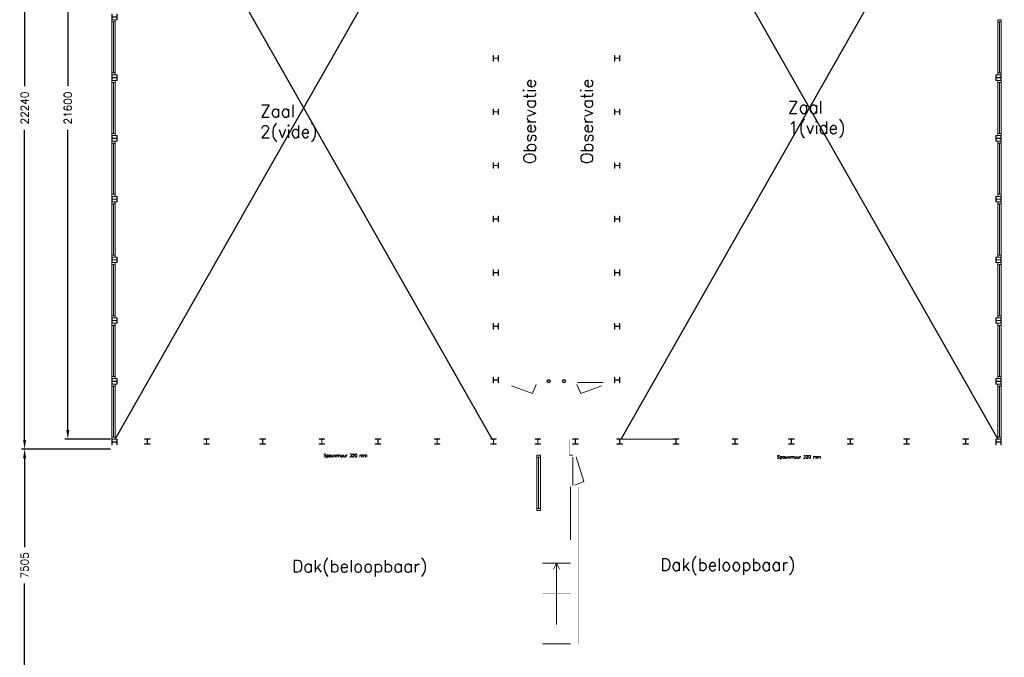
# Model space of a CAD drawing. Header units: millimetres. Extents: x 108018 to 208018, y -107735 to 42299730.
# Tile 15 of 17: x 131081 to 163174, y -32070 to -11281. Entities that reach past the tile are written whole.
import ezdxf

# ---------------------------------------------------------------- set-up
doc = ezdxf.new("R2010")
doc.units = ezdxf.units.MM
doc.header["$MEASUREMENT"] = 0
doc.layers.get('0').update_dxf_attribs({"linetype": 'CONTINUOUS'})
doc.layers.get('DEFPOINTS').update_dxf_attribs({"linetype": 'CONTINUOUS'})
doc.layers.add('Binnendeurkozin', color=4, linetype='CONTINUOUS', lineweight=18)
for name, color, linetype in [('Binnenkozijn', 4, 'CONTINUOUS'), ('Binnenmuur', 1, 'CONTINUOUS'), ('Buitenmuur', 1, 'CONTINUOUS'), ('Hekwerk', 3, 'CONTINUOUS'), ('Maatvoering', 7, 'CONTINUOUS'), ('Profiel', 5, 'CONTINUOUS'), ('TEKST', 7, 'CONTINUOUS'), ('Timmerwerk', 5, 'CONTINUOUS'), ('TRAPPEN', 2, 'CONTINUOUS')]:
    doc.layers.add(name, color=color, linetype=linetype)
doc.styles.get("Standard").update_dxf_attribs({"font": 'romans.shx'})
doc.dimstyles.new('DIM-ARR', dxfattribs={"dimtxt": 2.5, "dimasz": 3, "dimexe": 1, "dimexo": 0, "dimgap": 1.5, "dimtad": 1, "dimdsep": 46, "dimtxsty": 'Standard', "dimcen": -3, "dimdle": 1.25, "dimclrt": 7, "dimadec": 0, "dimazin": 0, "dimtfac": 0.8, "dimtmove": 2, "dimatfit": 3, "dimfxl": 1, "dimtvp": 1.8, "dimtolj": 1, "dimarcsym": 0})

# ---------------------------------------------------------------- blocks, each defined once
blk = doc.blocks.new('*D124')
at = {"layer": 'DEFPOINTS', "color": 0, "transparency": 16777216}
for p in [(131241, -25281), (134035, -25281), (134031, -32786)]:
    blk.add_point(p, dxfattribs=at)
at = {"layer": 'Maatvoering', "color": 0, "lineweight": -2, "transparency": 16777216}
for p, q in [((134035, -25281), (131141, -25281)), ((131241, -25581), (131241, -28482)), ((131241, -32486), (131241, -29663)), ((134031, -32786), (131141, -32786))]:
    blk.add_line(p, q, dxfattribs=at)
at = {"layer": 'Maatvoering', "color": 0, "transparency": 16777216}
for points in [[(131191, -25581), (131291, -25581), (131241, -25281)], [(131191, -32486), (131291, -32486), (131241, -32786)]]:
    blk.add_solid(points, dxfattribs=at)
at = {"layer": 'Maatvoering', "color": 7, "lineweight": 0, "transparency": 16777216, "insert": (131241, -29073), "char_height": 250, "attachment_point": 5, "rotation": 90}
blk.add_mtext('\\A1;7505', dxfattribs=at)
blk = doc.blocks.new('*D125')
at = {"layer": 'DEFPOINTS', "color": 0, "transparency": 16777216}
for p in [(131241, -3041), (133981, -3041), (134035, -25281)]:
    blk.add_point(p, dxfattribs=at)
at = {"layer": 'Maatvoering', "color": 0, "lineweight": -2, "transparency": 16777216}
for p, q in [((133981, -3041), (131141, -3041)), ((131241, -3341), (131241, -13451)), ((131241, -24981), (131241, -14870)), ((134035, -25281), (131141, -25281))]:
    blk.add_line(p, q, dxfattribs=at)
at = {"layer": 'Maatvoering', "color": 0, "transparency": 16777216}
for points in [[(131191, -3341), (131291, -3341), (131241, -3041)], [(131191, -24981), (131291, -24981), (131241, -25281)]]:
    blk.add_solid(points, dxfattribs=at)
at = {"layer": 'Maatvoering', "color": 7, "lineweight": 0, "transparency": 16777216, "insert": (131241, -14161), "char_height": 250, "attachment_point": 5, "rotation": 90}
blk.add_mtext('\\A1;22240', dxfattribs=at)
blk = doc.blocks.new('*D126')
at = {"layer": 'DEFPOINTS', "color": 0, "transparency": 16777216}
for p in [(132649, -3361), (133981, -3361), (134035, -24961)]:
    blk.add_point(p, dxfattribs=at)
at = {"layer": 'Maatvoering', "color": 0, "lineweight": -2, "transparency": 16777216}
for p, q in [((133981, -3361), (132549, -3361)), ((132649, -3661), (132649, -13451)), ((132649, -24661), (132649, -14870)), ((134035, -24961), (132549, -24961))]:
    blk.add_line(p, q, dxfattribs=at)
at = {"layer": 'Maatvoering', "color": 0, "transparency": 16777216}
for points in [[(132599, -3661), (132699, -3661), (132649, -3361)], [(132599, -24661), (132699, -24661), (132649, -24961)]]:
    blk.add_solid(points, dxfattribs=at)
at = {"layer": 'Maatvoering', "color": 7, "lineweight": 0, "transparency": 16777216, "insert": (132649, -14161), "char_height": 250, "attachment_point": 5, "rotation": 90}
blk.add_mtext('\\A1;21600', dxfattribs=at)

msp = doc.modelspace()

# ---------------------------------------------------------------- linework, layer by layer
for p, q in [((134195.294, -3360.664), (146472.294, -24951.165)), ((134195.295, -24960.666), (146472.294, -3370.164)), ((162959.544, -3360.664), (150687.294, -24951.165)), ((150687.294, -3370.164), (162959.543, -24960.665))]:
    msp.add_line(p, q)
for centre in [(148326.056, -23065.666), (148822.871, -23065.666)]:
    msp.add_circle(centre, 50)
at = {"layer": 'Binnendeurkozin', "lineweight": 0}
for p, q in [((147791.214, -23472.965), (147114.294, -23222.666)), ((147914.294, -23172.666), (147791.214, -23472.965)), ((149245.294, -23172.666), (149368.375, -23472.965)), ((150097.294, -23108.666), (149260.294, -23108.666)), ((149368.375, -23472.965), (150045.294, -23222.666)), ((149107.794, -25549.052), (149107.794, -26468.052)), ((149472.094, -26333.472), (149221.794, -25534.052)), ((149171.794, -26456.552), (149472.094, -26333.472))]:
    msp.add_line(p, q, dxfattribs=at)
at = {"layer": 'Binnendeurkozin', "lineweight": 0, "const_width": 0.8}
for points in [[(147062.294, -23108.666), (147062.294, -23222.666), (147114.294, -23222.666), (147114.294, -23172.666), (147129.294, -23172.666), (147129.294, -23108.666), (147062.294, -23108.666)], [(147114.294, -23222.666), (147114.294, -23172.666), (147914.294, -23172.666), (147914.294, -23222.666), (147114.294, -23222.666)], [(147129.294, -23108.666), (147899.294, -23108.666)], [(147966.294, -23108.666), (147966.294, -23222.666), (147914.294, -23222.666), (147914.294, -23172.666), (147899.294, -23172.666), (147899.294, -23108.666), (147966.294, -23108.666)], [(149193.294, -23108.666), (149193.294, -23222.666), (149245.294, -23222.666), (149245.294, -23172.666), (149260.294, -23172.666), (149260.294, -23108.666), (149193.294, -23108.666)], [(149245.294, -23222.666), (149245.294, -23172.666), (150045.294, -23172.666), (150045.294, -23222.666), (149245.294, -23222.666)], [(149252.954, -23108.666), (150030.294, -23108.666)], [(150097.294, -23108.666), (150097.294, -23222.666), (150045.294, -23222.666), (150045.294, -23172.666), (150030.294, -23172.666), (150030.294, -23108.666), (150097.294, -23108.666)], [(149107.794, -25482.052), (149221.794, -25482.052), (149221.794, -25534.052), (149171.794, -25534.052), (149171.794, -25549.052), (149107.794, -25549.052), (149107.794, -25482.052)], [(149221.794, -26464.052), (149171.794, -26464.052), (149171.794, -25534.052), (149221.794, -25534.052), (149221.794, -26464.052)], [(149107.794, -26516.052), (149221.794, -26516.052), (149221.794, -26464.052), (149171.794, -26464.052), (149171.794, -26449.052), (149107.794, -26449.052), (149107.794, -26516.052)]]:
    msp.add_lwpolyline(points, dxfattribs=at)
at = {"layer": 'Binnenkozijn', "lineweight": 0}
for p, q in [((134081.295, -11347.665), (134081.295, -13013.665)), ((134138.295, -13013.665), (134138.295, -11347.665)), ((163016.544, -13013.665), (163016.544, -11347.665)), ((163073.544, -11347.665), (163073.544, -13013.665)), ((134081.295, -13327.665), (134081.295, -14993.665)), ((134138.295, -14993.665), (134138.295, -13327.665)), ((163016.544, -14993.665), (163016.544, -13327.665)), ((163073.544, -13327.665), (163073.544, -14993.665)), ((134081.295, -15307.665), (134081.295, -16973.665)), ((134138.295, -16973.665), (134138.295, -15307.665)), ((163016.544, -16973.665), (163016.544, -15307.665)), ((163073.544, -15307.665), (163073.544, -16973.665)), ((134081.295, -17287.665), (134081.295, -18953.665)), ((134138.295, -18953.665), (134138.295, -17287.665)), ((163016.543, -18953.665), (163016.543, -17287.665)), ((163073.543, -17287.665), (163073.543, -18953.665)), ((134081.295, -19267.666), (134081.295, -20933.666)), ((134138.295, -20933.666), (134138.295, -19267.666)), ((163016.543, -20933.665), (163016.543, -19267.665)), ((163073.543, -19267.665), (163073.543, -20933.665)), ((134081.295, -21247.666), (134081.295, -22913.666)), ((134138.295, -22913.666), (134138.295, -21247.666)), ((163016.543, -22913.665), (163016.543, -21247.665)), ((163073.543, -21247.665), (163073.543, -22913.665)), ((134081.295, -23227.666), (134081.295, -24893.666)), ((134138.295, -24893.666), (134138.295, -23227.666)), ((163016.543, -24893.665), (163016.543, -23227.665)), ((163073.543, -23227.665), (163073.543, -24893.665)), ((147994.794, -27213.666), (147994.794, -25547.666)), ((148051.794, -25547.666), (148051.794, -27213.666))]:
    msp.add_line(p, q, dxfattribs=at)
for points in [[(134195.295, -11347.665), (134195.295, -11280.665), (134081.295, -11280.665), (134081.295, -11347.665), (134195.295, -11347.665)], [(134195.295, -13013.665), (134195.295, -11347.665)], [(162959.544, -11347.665), (162959.544, -11280.665), (163073.544, -11280.665), (163073.544, -11347.665), (162959.544, -11347.665)], [(162959.544, -13013.665), (162959.544, -11347.665)], [(134195.295, -13080.665), (134195.295, -13013.665), (134081.295, -13013.665), (134081.295, -13080.665), (134195.295, -13080.665)], [(162959.544, -13080.665), (162959.544, -13013.665), (163073.544, -13013.665), (163073.544, -13080.665), (162959.544, -13080.665)], [(134195.295, -13327.665), (134195.295, -13260.665), (134081.295, -13260.665), (134081.295, -13327.665), (134195.295, -13327.665)], [(134195.295, -14993.665), (134195.295, -13327.665)], [(162959.544, -13327.665), (162959.544, -13260.665), (163073.544, -13260.665), (163073.544, -13327.665), (162959.544, -13327.665)], [(162959.544, -14993.665), (162959.544, -13327.665)], [(134195.295, -15060.665), (134195.295, -14993.665), (134081.295, -14993.665), (134081.295, -15060.665), (134195.295, -15060.665)], [(162959.544, -15060.665), (162959.544, -14993.665), (163073.544, -14993.665), (163073.544, -15060.665), (162959.544, -15060.665)], [(134195.295, -15307.665), (134195.295, -15240.665), (134081.295, -15240.665), (134081.295, -15307.665), (134195.295, -15307.665)], [(134195.295, -16973.665), (134195.295, -15307.665)], [(162959.544, -15307.665), (162959.544, -15240.665), (163073.544, -15240.665), (163073.544, -15307.665), (162959.544, -15307.665)], [(162959.544, -16973.665), (162959.544, -15307.665)], [(134195.295, -17040.665), (134195.295, -16973.665), (134081.295, -16973.665), (134081.295, -17040.665), (134195.295, -17040.665)], [(162959.544, -17040.665), (162959.544, -16973.665), (163073.544, -16973.665), (163073.544, -17040.665), (162959.544, -17040.665)], [(134195.295, -17287.665), (134195.295, -17220.665), (134081.295, -17220.665), (134081.295, -17287.665), (134195.295, -17287.665)], [(134195.295, -18953.665), (134195.295, -17287.665)], [(162959.543, -17287.665), (162959.543, -17220.665), (163073.543, -17220.665), (163073.543, -17287.665), (162959.543, -17287.665)], [(162959.543, -18953.665), (162959.543, -17287.665)], [(134195.295, -19020.665), (134195.295, -18953.665), (134081.295, -18953.665), (134081.295, -19020.665), (134195.295, -19020.665)], [(134195.295, -19267.666), (134195.295, -19200.666), (134081.295, -19200.666), (134081.295, -19267.666), (134195.295, -19267.666)], [(162959.543, -19020.665), (162959.543, -18953.665), (163073.543, -18953.665), (163073.543, -19020.665), (162959.543, -19020.665)], [(162959.543, -19267.665), (162959.543, -19200.665), (163073.543, -19200.665), (163073.543, -19267.665), (162959.543, -19267.665)], [(134195.295, -20933.666), (134195.295, -19267.666)], [(162959.543, -20933.665), (162959.543, -19267.665)], [(134195.295, -21000.666), (134195.295, -20933.666), (134081.295, -20933.666), (134081.295, -21000.666), (134195.295, -21000.666)], [(134195.295, -21247.666), (134195.295, -21180.666), (134081.295, -21180.666), (134081.295, -21247.666), (134195.295, -21247.666)], [(162959.543, -21000.665), (162959.543, -20933.665), (163073.543, -20933.665), (163073.543, -21000.665), (162959.543, -21000.665)], [(162959.543, -21247.665), (162959.543, -21180.665), (163073.543, -21180.665), (163073.543, -21247.665), (162959.543, -21247.665)], [(134195.295, -22913.666), (134195.295, -21247.666)], [(162959.543, -22913.665), (162959.543, -21247.665)], [(134195.295, -22980.666), (134195.295, -22913.666), (134081.295, -22913.666), (134081.295, -22980.666), (134195.295, -22980.666)], [(162959.543, -22980.665), (162959.543, -22913.665), (163073.543, -22913.665), (163073.543, -22980.665), (162959.543, -22980.665)], [(134195.295, -23227.666), (134195.295, -23160.666), (134081.295, -23160.666), (134081.295, -23227.666), (134195.295, -23227.666)], [(134195.295, -24893.666), (134195.295, -23227.666)], [(162959.543, -23227.665), (162959.543, -23160.665), (163073.543, -23160.665), (163073.543, -23227.665), (162959.543, -23227.665)], [(162959.543, -24893.665), (162959.543, -23227.665)], [(134195.295, -24960.666), (134195.295, -24893.666), (134081.295, -24893.666), (134081.295, -24960.666), (134195.295, -24960.666)], [(162959.543, -24960.665), (162959.543, -24893.665), (163073.543, -24893.665), (163073.543, -24960.665), (162959.543, -24960.665)], [(147937.794, -25547.666), (147937.794, -25480.666), (148051.794, -25480.666), (148051.794, -25547.666), (147937.794, -25547.666)], [(147937.794, -27213.666), (147937.794, -25547.666)], [(147937.794, -27280.666), (147937.794, -27213.666), (148051.794, -27213.666), (148051.794, -27280.666), (147937.794, -27280.666)]]:
    msp.add_lwpolyline(points, dxfattribs=at)
at = {"layer": 'Binnenmuur', "lineweight": 0, "const_width": 0.8}
for points in [[(146472.294, -24960.666), (146472.294, -23115.666), (146572.294, -23115.666), (146572.294, -24960.666), (146472.294, -24960.666)], [(146632.294, -23115.666), (146632.294, -24960.666), (146732.294, -24960.666), (146732.294, -23115.666), (146632.294, -23115.666)], [(146732.294, -23215.666), (146732.294, -23115.666), (147062.294, -23115.666), (147062.294, -23215.666), (146732.294, -23215.666)], [(147966.294, -23215.666), (147966.294, -23115.666), (149193.294, -23115.666), (149193.294, -23215.666), (147966.294, -23215.666)], [(150097.294, -23215.666), (150097.294, -23115.666), (150427.294, -23115.666), (150427.294, -23215.666), (150097.294, -23215.666)]]:
    msp.add_lwpolyline(points, dxfattribs=at)
at = {"layer": 'Buitenmuur', "lineweight": 0}
for p, q in [((150556.967, -24951.165), (150557.294, -24951.165)), ((150727.294, -24960.666), (152537.294, -24960.666)), ((149034.794, -26516.052), (149034.794, -28236.052)), ((149034.794, -28999.918), (148124.794, -28999.918)), ((148124.794, -31632.052), (149034.794, -31632.052))]:
    msp.add_line(p, q, dxfattribs=at)
at = {"layer": 'Buitenmuur', "lineweight": 0, "const_width": 0.8}
for points in [[(148529.794, -8071.666), (148529.794, -23115.666), (148629.794, -23115.666), (148629.794, -8071.666), (148529.794, -8071.666)], [(150427.294, -24960.666), (150427.294, -23115.666), (150527.294, -23115.666), (150527.294, -24960.666), (150427.294, -24960.666)], [(150587.294, -23115.666), (150587.294, -24960.666), (150687.294, -24960.666), (150687.294, -23115.666), (150587.294, -23115.666)], [(147937.794, -25480.666), (147837.794, -25480.666), (147837.794, -25280.666), (133981.295, -25280.666), (133981.295, -24960.666), (134081.295, -24960.666), (134081.295, -25180.666), (147937.794, -25180.666), (147937.794, -25180.666), (147937.794, -25480.666)], [(148057.794, -25480.666), (148157.794, -25480.666), (148157.794, -24960.666), (148157.794, -24960.666), (148157.794, -24960.666), (134252.296, -24960.666), (134252.296, -25060.666), (148057.794, -25060.666), (148057.794, -25480.666)], [(149101.794, -25482.052), (149101.794, -25060.666), (149101.794, -25060.666), (162902.543, -25060.666), (162902.543, -24960.666), (149001.794, -24960.666), (149001.794, -24960.666), (149001.794, -25482.052), (149101.794, -25482.052)], [(149321.794, -25282.052), (149321.794, -25282.052), (149321.794, -25482.052), (149221.794, -25482.052), (149221.794, -25180.666), (149221.794, -25180.666), (163073.543, -25180.666), (163073.543, -24960.666), (163173.543, -24960.666), (163173.543, -25282.052), (149321.794, -25282.052)], [(149134.794, -26516.052), (149134.794, -31632.052), (149034.794, -31632.052), (149034.794, -26516.052), (149134.794, -26516.052)], [(147964.794, -27282.052), (147964.794, -31632.052), (147864.794, -31632.052), (147864.794, -27282.052), (147964.794, -27282.052)]]:
    msp.add_lwpolyline(points, dxfattribs=at)
for points in [[(149294.794, -31632.052), (149294.794, -26516.052), (149194.794, -26516.052), (149194.794, -31632.052)], [(148124.794, -31632.052), (148124.794, -27282.052), (148024.794, -27282.052), (148024.794, -31632.052)]]:
    msp.add_lwpolyline(points, close=True, dxfattribs=at)
at = {"layer": 'Hekwerk', "lineweight": 0}
msp.add_line((149101.794, -25482.052), (149001.794, -25482.052), dxfattribs=at)
at = {"layer": 'Hekwerk', "lineweight": 0, "const_width": 0.8}
for points in [[(146602.294, -10792.666), (146627.294, -10792.666), (146627.294, -12534.666), (146577.294, -12534.666), (146577.294, -10792.666), (146602.294, -10792.666)], [(150557.294, -10792.666), (150582.294, -10792.666), (150582.294, -12534.666), (150532.294, -12534.666), (150532.294, -10792.666), (150557.294, -10792.666)], [(146602.294, -12540.666), (146627.294, -12540.666), (146627.294, -14282.666), (146577.294, -14282.666), (146577.294, -12540.666), (146602.294, -12540.666)], [(150557.294, -12540.666), (150582.294, -12540.666), (150582.294, -14282.666), (150532.294, -14282.666), (150532.294, -12540.666), (150557.294, -12540.666)], [(146602.294, -14288.666), (146627.294, -14288.666), (146627.294, -16030.666), (146577.294, -16030.666), (146577.294, -14288.666), (146602.294, -14288.666)], [(150557.294, -14288.666), (150582.294, -14288.666), (150582.294, -16030.666), (150532.294, -16030.666), (150532.294, -14288.666), (150557.294, -14288.666)], [(146602.294, -16036.666), (146627.294, -16036.666), (146627.294, -17778.666), (146577.294, -17778.666), (146577.294, -16036.666), (146602.294, -16036.666)], [(150557.294, -16036.666), (150582.294, -16036.666), (150582.294, -17778.666), (150532.294, -17778.666), (150532.294, -16036.666), (150557.294, -16036.666)], [(146602.294, -17784.666), (146627.294, -17784.666), (146627.294, -19526.666), (146577.294, -19526.666), (146577.294, -17784.666), (146602.294, -17784.666)], [(150557.294, -17784.666), (150582.294, -17784.666), (150582.294, -19526.666), (150532.294, -19526.666), (150532.294, -17784.666), (150557.294, -17784.666)], [(146602.294, -19532.666), (146627.294, -19532.666), (146627.294, -21274.666), (146577.294, -21274.666), (146577.294, -19532.666), (146602.294, -19532.666)], [(150557.294, -19532.666), (150582.294, -19532.666), (150582.294, -21274.666), (150532.294, -21274.666), (150532.294, -19532.666), (150557.294, -19532.666)], [(146602.294, -21280.666), (146627.294, -21280.666), (146627.294, -23022.666), (146577.294, -23022.666), (146577.294, -21280.666), (146602.294, -21280.666)], [(150557.294, -21280.666), (150582.294, -21280.666), (150582.294, -23022.666), (150532.294, -23022.666), (150532.294, -21280.666), (150557.294, -21280.666)], [(136614.794, -25280.666), (136564.794, -25280.666), (136564.794, -32785.666), (136614.794, -32785.666), (136614.794, -25280.666)], [(160594.794, -25280.667), (160544.794, -25280.667), (160544.794, -32785.667), (160594.794, -32785.667), (160594.794, -25280.667)]]:
    msp.add_lwpolyline(points, dxfattribs=at)
at = {"layer": 'Profiel', "lineweight": 0}
for points in [[(134081.295, -11100.665), (134090.795, -11100.665), (134090.795, -11172.665, 0.414213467), (134105.795, -11187.665), (134227.795, -11187.665, 0.414213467), (134242.795, -11172.665), (134242.795, -11100.665), (134252.295, -11100.665), (134252.295, -11280.665), (134242.795, -11280.665), (134242.795, -11208.665, 0.41421385), (134227.795, -11193.665), (134105.795, -11193.665, 0.414213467), (134090.795, -11208.665), (134090.795, -11280.665), (134081.295, -11280.665)], [(146687.794, -12447.666), (146678.294, -12447.666), (146678.294, -12519.666, -0.414213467), (146663.294, -12534.666), (146541.294, -12534.666, -0.414213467), (146526.294, -12519.666), (146526.294, -12447.666), (146516.794, -12447.666), (146516.794, -12627.666), (146526.294, -12627.666), (146526.294, -12555.666, -0.41421385), (146541.294, -12540.666), (146663.294, -12540.666, -0.414213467), (146678.294, -12555.666), (146678.294, -12627.666), (146687.794, -12627.666)], [(150642.794, -12447.666), (150633.294, -12447.666), (150633.294, -12519.666, -0.414213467), (150618.294, -12534.666), (150496.294, -12534.666, -0.414213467), (150481.294, -12519.666), (150481.294, -12447.666), (150471.794, -12447.666), (150471.794, -12627.666), (150481.294, -12627.666), (150481.294, -12555.666, -0.41421385), (150496.294, -12540.666), (150618.294, -12540.666, -0.414213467), (150633.294, -12555.666), (150633.294, -12627.666), (150642.794, -12627.666)], [(134081.295, -13080.665), (134090.795, -13080.665), (134090.795, -13152.665, 0.414213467), (134105.795, -13167.665), (134227.795, -13167.665, 0.414213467), (134242.795, -13152.665), (134242.795, -13080.665), (134252.295, -13080.665), (134252.295, -13260.665), (134242.795, -13260.665), (134242.795, -13188.665, 0.41421385), (134227.795, -13173.665), (134105.795, -13173.665, 0.414213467), (134090.795, -13188.665), (134090.795, -13260.665), (134081.295, -13260.665)], [(163073.544, -13080.665), (163064.044, -13080.665), (163064.044, -13152.665, -0.414213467), (163049.044, -13167.665), (162927.044, -13167.664, -0.414213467), (162912.044, -13152.664), (162912.044, -13080.664), (162902.544, -13080.664), (162902.544, -13260.664), (162912.044, -13260.664), (162912.044, -13188.664, -0.41421385), (162927.044, -13173.665), (163049.044, -13173.665, -0.414213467), (163064.044, -13188.665), (163064.044, -13260.665), (163073.544, -13260.665)], [(146687.794, -14195.666), (146678.294, -14195.666), (146678.294, -14267.666, -0.414213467), (146663.294, -14282.666), (146541.294, -14282.666, -0.414213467), (146526.294, -14267.666), (146526.294, -14195.666), (146516.794, -14195.666), (146516.794, -14375.666), (146526.294, -14375.666), (146526.294, -14303.666, -0.41421385), (146541.294, -14288.666), (146663.294, -14288.666, -0.414213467), (146678.294, -14303.666), (146678.294, -14375.666), (146687.794, -14375.666)], [(150642.794, -14195.666), (150633.294, -14195.666), (150633.294, -14267.666, -0.414213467), (150618.294, -14282.666), (150496.294, -14282.666, -0.414213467), (150481.294, -14267.666), (150481.294, -14195.666), (150471.794, -14195.666), (150471.794, -14375.666), (150481.294, -14375.666), (150481.294, -14303.666, -0.41421385), (150496.294, -14288.666), (150618.294, -14288.666, -0.414213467), (150633.294, -14303.666), (150633.294, -14375.666), (150642.794, -14375.666)], [(134081.295, -15060.665), (134090.795, -15060.665), (134090.795, -15132.665, 0.414213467), (134105.795, -15147.665), (134227.795, -15147.665, 0.414213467), (134242.795, -15132.665), (134242.795, -15060.665), (134252.295, -15060.665), (134252.295, -15240.665), (134242.795, -15240.665), (134242.795, -15168.665, 0.41421385), (134227.795, -15153.665), (134105.795, -15153.665, 0.414213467), (134090.795, -15168.665), (134090.795, -15240.665), (134081.295, -15240.665)], [(163073.544, -15060.665), (163064.044, -15060.665), (163064.044, -15132.665, -0.414213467), (163049.044, -15147.665), (162927.044, -15147.665, -0.414213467), (162912.044, -15132.665), (162912.044, -15060.665), (162902.544, -15060.665), (162902.543, -15240.665), (162912.043, -15240.665), (162912.043, -15168.665, -0.41421385), (162927.043, -15153.665), (163049.043, -15153.665, -0.414213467), (163064.043, -15168.665), (163064.043, -15240.665), (163073.544, -15240.665)], [(146687.794, -15943.666), (146678.294, -15943.666), (146678.294, -16015.666, -0.414213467), (146663.294, -16030.666), (146541.294, -16030.666, -0.414213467), (146526.294, -16015.666), (146526.294, -15943.666), (146516.794, -15943.666), (146516.794, -16123.666), (146526.294, -16123.666), (146526.294, -16051.666, -0.41421385), (146541.294, -16036.666), (146663.294, -16036.666, -0.414213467), (146678.294, -16051.666), (146678.294, -16123.666), (146687.794, -16123.666)], [(150642.794, -15943.666), (150633.294, -15943.666), (150633.294, -16015.666, -0.414213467), (150618.294, -16030.666), (150496.294, -16030.666, -0.414213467), (150481.294, -16015.666), (150481.294, -15943.666), (150471.794, -15943.666), (150471.794, -16123.666), (150481.294, -16123.666), (150481.294, -16051.666, -0.41421385), (150496.294, -16036.666), (150618.294, -16036.666, -0.414213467), (150633.294, -16051.666), (150633.294, -16123.666), (150642.794, -16123.666)], [(134081.295, -17040.665), (134090.795, -17040.665), (134090.795, -17112.665, 0.414213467), (134105.795, -17127.665), (134227.795, -17127.665, 0.414213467), (134242.795, -17112.665), (134242.795, -17040.665), (134252.295, -17040.665), (134252.295, -17220.665), (134242.795, -17220.665), (134242.795, -17148.665, 0.41421385), (134227.795, -17133.665), (134105.795, -17133.665, 0.414213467), (134090.795, -17148.665), (134090.795, -17220.665), (134081.295, -17220.665)], [(163073.544, -17040.665), (163064.044, -17040.665), (163064.043, -17112.665, -0.414213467), (163049.043, -17127.665), (162927.043, -17127.665, -0.414213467), (162912.043, -17112.665), (162912.043, -17040.665), (162902.543, -17040.665), (162902.543, -17220.665), (162912.043, -17220.665), (162912.043, -17148.665, -0.41421385), (162927.043, -17133.665), (163049.043, -17133.665, -0.414213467), (163064.043, -17148.665), (163064.043, -17220.665), (163073.544, -17220.665)], [(146687.794, -17691.666), (146678.294, -17691.666), (146678.294, -17763.666, -0.414213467), (146663.294, -17778.666), (146541.294, -17778.666, -0.414213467), (146526.294, -17763.666), (146526.294, -17691.666), (146516.794, -17691.666), (146516.794, -17871.666), (146526.294, -17871.666), (146526.294, -17799.666, -0.41421385), (146541.294, -17784.666), (146663.294, -17784.666, -0.414213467), (146678.294, -17799.666), (146678.294, -17871.666), (146687.794, -17871.666)], [(150642.794, -17691.666), (150633.294, -17691.666), (150633.294, -17763.666, -0.414213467), (150618.294, -17778.666), (150496.294, -17778.666, -0.414213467), (150481.294, -17763.666), (150481.294, -17691.666), (150471.794, -17691.666), (150471.794, -17871.666), (150481.294, -17871.666), (150481.294, -17799.666, -0.41421385), (150496.294, -17784.666), (150618.294, -17784.666, -0.414213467), (150633.294, -17799.666), (150633.294, -17871.666), (150642.794, -17871.666)], [(134081.295, -19020.665), (134090.795, -19020.665), (134090.795, -19092.665, 0.414213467), (134105.795, -19107.665), (134227.795, -19107.665, 0.414213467), (134242.795, -19092.665), (134242.795, -19020.665), (134252.295, -19020.665), (134252.295, -19200.665), (134242.795, -19200.665), (134242.795, -19128.665, 0.41421385), (134227.795, -19113.665), (134105.795, -19113.666, 0.414213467), (134090.795, -19128.666), (134090.795, -19200.666), (134081.295, -19200.665)], [(163073.543, -19020.665), (163064.043, -19020.665), (163064.043, -19092.665, -0.414213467), (163049.043, -19107.665), (162927.043, -19107.665, -0.414213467), (162912.043, -19092.665), (162912.043, -19020.665), (162902.543, -19020.665), (162902.543, -19200.665), (162912.043, -19200.665), (162912.043, -19128.665, -0.41421385), (162927.043, -19113.665), (163049.043, -19113.665, -0.414213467), (163064.043, -19128.665), (163064.043, -19200.665), (163073.543, -19200.665)], [(146687.794, -19439.666), (146678.294, -19439.666), (146678.294, -19511.666, -0.414213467), (146663.294, -19526.666), (146541.294, -19526.666, -0.414213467), (146526.294, -19511.666), (146526.294, -19439.666), (146516.794, -19439.666), (146516.794, -19619.666), (146526.294, -19619.666), (146526.294, -19547.666, -0.41421385), (146541.294, -19532.666), (146663.294, -19532.666, -0.414213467), (146678.294, -19547.666), (146678.294, -19619.666), (146687.794, -19619.666)], [(150642.794, -19439.666), (150633.294, -19439.666), (150633.294, -19511.666, -0.414213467), (150618.294, -19526.666), (150496.294, -19526.666, -0.414213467), (150481.294, -19511.666), (150481.294, -19439.666), (150471.794, -19439.666), (150471.794, -19619.666), (150481.294, -19619.666), (150481.294, -19547.666, -0.41421385), (150496.294, -19532.666), (150618.294, -19532.666, -0.414213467), (150633.294, -19547.666), (150633.294, -19619.666), (150642.794, -19619.666)], [(134081.295, -21000.666), (134090.795, -21000.666), (134090.795, -21072.666, 0.414213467), (134105.795, -21087.666), (134227.795, -21087.666, 0.414213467), (134242.795, -21072.666), (134242.795, -21000.666), (134252.295, -21000.666), (134252.295, -21180.666), (134242.795, -21180.666), (134242.795, -21108.666, 0.41421385), (134227.795, -21093.666), (134105.795, -21093.666, 0.414213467), (134090.795, -21108.666), (134090.795, -21180.666), (134081.295, -21180.666)], [(163073.543, -21000.665), (163064.043, -21000.665), (163064.043, -21072.665, -0.414213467), (163049.043, -21087.665), (162927.043, -21087.665, -0.414213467), (162912.043, -21072.665), (162912.043, -21000.665), (162902.543, -21000.665), (162902.543, -21180.665), (162912.043, -21180.665), (162912.043, -21108.665, -0.41421385), (162927.043, -21093.665), (163049.043, -21093.665, -0.414213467), (163064.043, -21108.665), (163064.043, -21180.665), (163073.543, -21180.665)], [(146687.794, -21187.666), (146678.294, -21187.666), (146678.294, -21259.666, -0.414213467), (146663.294, -21274.666), (146541.294, -21274.666, -0.414213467), (146526.294, -21259.666), (146526.294, -21187.666), (146516.794, -21187.666), (146516.794, -21367.666), (146526.294, -21367.666), (146526.294, -21295.666, -0.41421385), (146541.294, -21280.666), (146663.294, -21280.666, -0.414213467), (146678.294, -21295.666), (146678.294, -21367.666), (146687.794, -21367.666)], [(150642.794, -21187.666), (150633.294, -21187.666), (150633.294, -21259.666, -0.414213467), (150618.294, -21274.666), (150496.294, -21274.666, -0.414213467), (150481.294, -21259.666), (150481.294, -21187.666), (150471.794, -21187.666), (150471.794, -21367.666), (150481.294, -21367.666), (150481.294, -21295.666, -0.41421385), (150496.294, -21280.666), (150618.294, -21280.666, -0.414213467), (150633.294, -21295.666), (150633.294, -21367.666), (150642.794, -21367.666)], [(134081.295, -22980.666), (134090.795, -22980.666), (134090.795, -23052.666, 0.414213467), (134105.795, -23067.666), (134227.795, -23067.666, 0.414213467), (134242.795, -23052.666), (134242.795, -22980.666), (134252.295, -22980.666), (134252.295, -23160.666), (134242.795, -23160.666), (134242.795, -23088.666, 0.41421385), (134227.795, -23073.666), (134105.795, -23073.666, 0.414213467), (134090.795, -23088.666), (134090.795, -23160.666), (134081.295, -23160.666)], [(146687.794, -22935.666), (146678.294, -22935.666), (146678.294, -23007.666, -0.414213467), (146663.294, -23022.666), (146541.294, -23022.666, -0.414213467), (146526.294, -23007.666), (146526.294, -22935.666), (146516.794, -22935.666), (146516.794, -23115.666), (146526.294, -23115.666), (146526.294, -23043.666, -0.41421385), (146541.294, -23028.666), (146663.294, -23028.666, -0.414213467), (146678.294, -23043.666), (146678.294, -23115.666), (146687.794, -23115.666)], [(150642.794, -22935.666), (150633.294, -22935.666), (150633.294, -23007.666, -0.414213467), (150618.294, -23022.666), (150496.294, -23022.666, -0.414213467), (150481.294, -23007.666), (150481.294, -22935.666), (150471.794, -22935.666), (150471.794, -23115.666), (150481.294, -23115.666), (150481.294, -23043.666, -0.41421385), (150496.294, -23028.666), (150618.294, -23028.666, -0.414213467), (150633.294, -23043.666), (150633.294, -23115.666), (150642.794, -23115.666)], [(163073.543, -22980.665), (163064.043, -22980.665), (163064.043, -23052.665, -0.414213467), (163049.043, -23067.665), (162927.043, -23067.665, -0.414213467), (162912.043, -23052.665), (162912.043, -22980.665), (162902.543, -22980.665), (162902.543, -23160.665), (162912.043, -23160.665), (162912.043, -23088.665, -0.41421385), (162927.043, -23073.665), (163049.043, -23073.665, -0.414213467), (163064.043, -23088.665), (163064.043, -23160.665), (163073.543, -23160.665)], [(134252.296, -25140.666), (134242.796, -25140.666), (134242.795, -25068.666, 0.414213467), (134227.795, -25053.666), (134105.795, -25053.666, 0.414213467), (134090.795, -25068.666), (134090.795, -25140.666), (134081.295, -25140.666), (134081.295, -24960.666), (134090.795, -24960.666), (134090.795, -25032.666, 0.41421385), (134105.795, -25047.666), (134227.795, -25047.666, 0.414213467), (134242.795, -25032.666), (134242.795, -24960.666), (134252.296, -24960.666)], [(135332.294, -24951.165), (135332.294, -24960.665), (135260.294, -24960.665, 0.414213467), (135245.294, -24975.665), (135245.294, -25097.665, 0.414213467), (135260.294, -25112.665), (135332.294, -25112.665), (135332.294, -25122.165), (135152.294, -25122.165), (135152.294, -25112.665), (135224.294, -25112.665, 0.41421385), (135239.294, -25097.665), (135239.294, -24975.665, 0.414213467), (135224.294, -24960.665), (135152.294, -24960.665), (135152.294, -24951.165)], [(137257.294, -24951.165), (137257.294, -24960.665), (137185.294, -24960.665, 0.414213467), (137170.294, -24975.665), (137170.294, -25097.665, 0.414213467), (137185.294, -25112.665), (137257.294, -25112.665), (137257.294, -25122.165), (137077.294, -25122.165), (137077.294, -25112.665), (137149.294, -25112.665, 0.41421385), (137164.294, -25097.665), (137164.294, -24975.665, 0.414213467), (137149.294, -24960.665), (137077.294, -24960.665), (137077.294, -24951.165)], [(139092.294, -24951.165), (139092.294, -24960.665), (139020.294, -24960.665, 0.414213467), (139005.294, -24975.665), (139005.294, -25097.665, 0.414213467), (139020.294, -25112.665), (139092.294, -25112.665), (139092.294, -25122.165), (138912.294, -25122.165), (138912.294, -25112.665), (138984.294, -25112.665, 0.41421385), (138999.294, -25097.665), (138999.294, -24975.665, 0.414213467), (138984.294, -24960.665), (138912.294, -24960.665), (138912.294, -24951.165)], [(141017.294, -24951.165), (141017.294, -24960.665), (140945.294, -24960.665, 0.414213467), (140930.294, -24975.665), (140930.294, -25097.665, 0.414213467), (140945.294, -25112.665), (141017.294, -25112.665), (141017.294, -25122.165), (140837.294, -25122.165), (140837.294, -25112.665), (140909.294, -25112.665, 0.41421385), (140924.294, -25097.665), (140924.294, -24975.665, 0.414213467), (140909.294, -24960.665), (140837.294, -24960.665), (140837.294, -24951.165)], [(142852.294, -24951.165), (142852.294, -24960.665), (142780.294, -24960.665, 0.414213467), (142765.294, -24975.665), (142765.294, -25097.665, 0.414213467), (142780.294, -25112.665), (142852.294, -25112.665), (142852.294, -25122.165), (142672.294, -25122.165), (142672.294, -25112.665), (142744.294, -25112.665, 0.41421385), (142759.294, -25097.665), (142759.294, -24975.665, 0.414213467), (142744.294, -24960.665), (142672.294, -24960.665), (142672.294, -24951.165)], [(144777.294, -24951.165), (144777.294, -24960.665), (144705.294, -24960.665, 0.414213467), (144690.294, -24975.665), (144690.294, -25097.665, 0.414213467), (144705.294, -25112.665), (144777.294, -25112.665), (144777.294, -25122.165), (144597.294, -25122.165), (144597.294, -25112.665), (144669.294, -25112.665, 0.41421385), (144684.294, -25097.665), (144684.294, -24975.665, 0.414213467), (144669.294, -24960.665), (144597.294, -24960.665), (144597.294, -24951.165)], [(146612.294, -24951.165), (146612.294, -24960.665), (146540.294, -24960.665, 0.414213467), (146525.294, -24975.665), (146525.294, -25097.665, 0.414213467), (146540.294, -25112.665), (146612.294, -25112.665), (146612.294, -25122.165), (146432.294, -25122.165), (146432.294, -25112.665), (146504.294, -25112.665, 0.41421385), (146519.294, -25097.665), (146519.294, -24975.665, 0.414213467), (146504.294, -24960.665), (146432.294, -24960.665), (146432.294, -24951.165)], [(148057.794, -24951.166), (148057.794, -24960.666), (147985.794, -24960.666, 0.414213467), (147970.794, -24975.666), (147970.794, -25097.666, 0.414213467), (147985.794, -25112.666), (148057.794, -25112.666), (148057.794, -25122.166), (147877.794, -25122.166), (147877.794, -25112.666), (147949.794, -25112.666, 0.41421385), (147964.794, -25097.666), (147964.794, -24975.666, 0.414213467), (147949.794, -24960.666), (147877.794, -24960.666), (147877.794, -24951.166)], [(149101.794, -24951.166), (149101.794, -24960.666), (149173.794, -24960.666, -0.414213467), (149188.794, -24975.666), (149188.794, -25097.666, -0.414213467), (149173.794, -25112.666), (149101.794, -25112.666), (149101.794, -25122.166), (149281.794, -25122.166), (149281.794, -25112.666), (149209.794, -25112.666, -0.41421385), (149194.794, -25097.666), (149194.794, -24975.666, -0.414213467), (149209.794, -24960.666), (149281.794, -24960.666), (149281.794, -24951.166)], [(150547.294, -24951.165), (150547.294, -24960.665), (150619.294, -24960.665, -0.414213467), (150634.294, -24975.665), (150634.294, -25097.665, -0.414213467), (150619.294, -25112.665), (150547.294, -25112.665), (150547.294, -25122.165), (150727.294, -25122.165), (150727.294, -25112.665), (150655.294, -25112.665, -0.41421385), (150640.294, -25097.665), (150640.294, -24975.665, -0.414213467), (150655.294, -24960.665), (150727.294, -24960.665), (150727.294, -24951.165)], [(152382.294, -24951.165), (152382.294, -24960.665), (152454.294, -24960.665, -0.414213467), (152469.294, -24975.665), (152469.294, -25097.665, -0.414213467), (152454.294, -25112.665), (152382.294, -25112.665), (152382.294, -25122.165), (152562.294, -25122.165), (152562.294, -25112.665), (152490.294, -25112.665, -0.41421385), (152475.294, -25097.665), (152475.294, -24975.665, -0.414213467), (152490.294, -24960.665), (152562.294, -24960.665), (152562.294, -24951.165)], [(154307.294, -24951.165), (154307.294, -24960.665), (154379.294, -24960.665, -0.414213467), (154394.294, -24975.665), (154394.294, -25097.665, -0.414213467), (154379.294, -25112.665), (154307.294, -25112.665), (154307.294, -25122.165), (154487.294, -25122.165), (154487.294, -25112.665), (154415.294, -25112.665, -0.41421385), (154400.294, -25097.665), (154400.294, -24975.665, -0.414213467), (154415.294, -24960.665), (154487.294, -24960.665), (154487.294, -24951.165)], [(156142.294, -24951.165), (156142.294, -24960.665), (156214.294, -24960.665, -0.414213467), (156229.294, -24975.665), (156229.294, -25097.665, -0.414213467), (156214.294, -25112.665), (156142.294, -25112.665), (156142.294, -25122.165), (156322.294, -25122.165), (156322.294, -25112.665), (156250.294, -25112.665, -0.41421385), (156235.294, -25097.665), (156235.294, -24975.665, -0.414213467), (156250.294, -24960.665), (156322.294, -24960.665), (156322.294, -24951.165)], [(158067.294, -24951.165), (158067.294, -24960.665), (158139.294, -24960.665, -0.414213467), (158154.294, -24975.665), (158154.294, -25097.665, -0.414213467), (158139.294, -25112.665), (158067.294, -25112.665), (158067.294, -25122.165), (158247.294, -25122.165), (158247.294, -25112.665), (158175.294, -25112.665, -0.41421385), (158160.294, -25097.665), (158160.294, -24975.665, -0.414213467), (158175.294, -24960.665), (158247.294, -24960.665), (158247.294, -24951.165)], [(159902.294, -24951.165), (159902.294, -24960.665), (159974.294, -24960.665, -0.414213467), (159989.294, -24975.665), (159989.294, -25097.665, -0.414213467), (159974.294, -25112.665), (159902.294, -25112.665), (159902.294, -25122.165), (160082.294, -25122.165), (160082.294, -25112.665), (160010.294, -25112.665, -0.41421385), (159995.294, -25097.665), (159995.294, -24975.665, -0.414213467), (160010.294, -24960.665), (160082.294, -24960.665), (160082.294, -24951.165)], [(161827.294, -24951.165), (161827.294, -24960.665), (161899.294, -24960.665, -0.414213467), (161914.294, -24975.665), (161914.294, -25097.665, -0.414213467), (161899.294, -25112.665), (161827.294, -25112.665), (161827.294, -25122.165), (162007.294, -25122.165), (162007.294, -25112.665), (161935.294, -25112.665, -0.41421385), (161920.294, -25097.665), (161920.294, -24975.665, -0.414213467), (161935.294, -24960.665), (162007.294, -24960.665), (162007.294, -24951.165)], [(163073.543, -24960.666), (163064.043, -24960.666), (163064.043, -25032.666, -0.414213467), (163049.043, -25047.666), (162927.043, -25047.666, -0.414213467), (162912.043, -25032.666), (162912.043, -24960.666), (162902.543, -24960.666), (162902.543, -25140.666), (162912.043, -25140.666), (162912.043, -25068.666, -0.41421385), (162927.043, -25053.666), (163049.043, -25053.666, -0.414213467), (163064.043, -25068.666), (163064.043, -25140.666), (163073.543, -25140.666)]]:
    msp.add_lwpolyline(points, format="xyb", close=True, dxfattribs=at)
at = {"layer": 'Timmerwerk', "lineweight": 0}
for p, q in [((134090.795, -11280.665), (134242.795, -11280.665)), ((134242.795, -13080.665), (134090.795, -13080.665)), ((162912.044, -13080.664), (163064.044, -13080.665)), ((134090.795, -13260.665), (134242.795, -13260.665)), ((163064.044, -13260.665), (162912.044, -13260.664)), ((134242.795, -15060.665), (134090.795, -15060.665)), ((162912.044, -15060.665), (163064.044, -15060.665)), ((134090.795, -15240.665), (134242.795, -15240.665)), ((163064.043, -15240.665), (162912.043, -15240.665)), ((134242.795, -17040.665), (134090.795, -17040.665)), ((134090.795, -17220.665), (134242.795, -17220.665)), ((162912.043, -17040.665), (163064.044, -17040.665)), ((163064.043, -17220.665), (162912.043, -17220.665)), ((134242.795, -19020.665), (134090.795, -19020.665)), ((134090.795, -19200.666), (134242.795, -19200.665)), ((162912.043, -19020.665), (163064.043, -19020.665)), ((163064.043, -19200.665), (162912.043, -19200.665)), ((134242.795, -21000.666), (134090.795, -21000.666)), ((134090.795, -21180.666), (134242.795, -21180.666)), ((162912.043, -21000.665), (163064.043, -21000.665)), ((163064.043, -21180.665), (162912.043, -21180.665)), ((134242.795, -22980.666), (134090.795, -22980.666)), ((162912.043, -22980.665), (163064.043, -22980.665)), ((134090.795, -23160.666), (134242.795, -23160.666)), ((163064.043, -23160.665), (162912.043, -23160.665)), ((134242.795, -24960.666), (134195.295, -24960.666)), ((162902.543, -24960.666), (163073.543, -24960.666))]:
    msp.add_line(p, q, dxfattribs=at)
at = {"layer": 'TRAPPEN', "lineweight": 0}
for p, q in [((148479.794, -29199.918), (148579.794, -28999.918)), ((148579.794, -30997.917), (148579.794, -28999.918)), ((148579.794, -28999.918), (148679.794, -29199.918))]:
    msp.add_line(p, q, dxfattribs=at)
at = {"layer": 'TRAPPEN', "lineweight": 0, "const_width": 0.8}
for points in [[(149034.794, -28999.918), (148124.794, -28999.918)], [(149034.794, -29199.918), (148124.794, -29199.918)], [(149034.794, -29199.918), (148124.794, -29199.918)], [(149034.794, -29399.918), (148124.794, -29399.918)], [(149034.794, -29399.918), (148124.794, -29399.918)], [(149034.794, -29436.052), (148124.794, -29436.052)], [(149034.794, -29436.052), (148124.794, -29436.052)], [(149034.794, -29599.918), (148124.794, -29599.918)], [(149034.794, -29599.918), (148124.794, -29599.918)], [(149034.794, -29636.052), (148124.794, -29636.052)], [(149034.794, -29636.052), (148124.794, -29636.052)], [(149034.794, -29799.918), (148124.794, -29799.918)], [(149034.794, -29799.918), (148124.794, -29799.918)], [(149034.794, -29836.052), (148124.794, -29836.052)], [(149034.794, -29836.052), (148124.794, -29836.052)], [(149034.794, -29999.918), (148124.794, -29999.918)], [(149034.794, -29999.918), (148124.794, -29999.918)], [(149034.794, -30036.052), (148124.794, -30036.052)], [(149034.794, -30036.052), (148124.794, -30036.052)], [(149034.794, -30236.052), (148124.794, -30236.052)], [(149034.794, -30236.052), (148124.794, -30236.052)], [(149034.794, -30436.052), (148124.794, -30436.052)], [(149034.794, -30436.052), (148124.794, -30436.052)], [(149034.794, -30636.052), (148124.794, -30636.052)], [(149034.794, -30636.052), (148124.794, -30636.052)], [(149034.794, -30836.052), (148124.794, -30836.052)], [(149034.794, -30836.052), (148124.794, -30836.052)], [(149034.794, -31036.052), (148124.794, -31036.052)], [(149034.794, -31036.052), (148124.794, -31036.052)], [(149034.794, -31236.052), (148124.794, -31236.052)], [(149034.794, -31236.052), (148124.794, -31236.052)], [(149034.794, -31436.052), (148124.794, -31436.052)], [(149034.794, -31436.052), (148124.794, -31436.052)]]:
    msp.add_lwpolyline(points, dxfattribs=at)

# ---------------------------------------------------------------- texts
at = {"lineweight": 0, "char_height": 100, "attachment_point": 1}
for insert in [(140988.365, -25439.072), (155773.501, -25485.552)]:
    msp.add_mtext_dynamic_manual_height_columns('Spouwmuur 320 mm', width=2150.52218, gutter_width=15, heights=[0], dxfattribs=dict(at, insert=insert))
at = {"layer": 'TEKST', "lineweight": 0, "char_height": 400, "attachment_point": 1, "rotation": 90}
for insert in [(147503.171, -15986.565), (149366.605, -15986.565)]:
    msp.add_mtext_dynamic_manual_height_columns('Observatie', width=2150.52218, gutter_width=15, heights=[0], dxfattribs=dict(at, insert=insert))
at = {"layer": 'TEKST', "lineweight": 0, "char_height": 400, "attachment_point": 1}
for s, insert in [('Zaal 2(vide)', (138916.52, -14061.394)), ('Zaal 1(vide)', (156125.071, -13935.546)), ('Dak(beloopbaar)', (139962.058, -28897.838)), ('Dak(beloopbaar)', (151960.078, -28848.95))]:
    msp.add_mtext_dynamic_manual_height_columns(s, width=2150.52218, gutter_width=15, heights=[0], dxfattribs=dict(at, insert=insert))

# ---------------------------------------------------------------- dimensions: what is measured, and where the dimension line sits
at = {"layer": 'Maatvoering', "lineweight": 0}
for base, p1, p2, picture, middle in [((131241.167, -3040.664), (134035.295, -25280.666), (133981.294, -3040.664), '*D125', (131241.167, -14160.665)), ((132649.085, -3360.663), (134035.295, -24960.663), (133981.294, -3360.663), '*D126', (132648.882, -14160.663)), ((131241.167, -25280.666), (134031.295, -32785.666), (134035.295, -25280.666), '*D124', (131241.167, -29072.807))]:
    dim = msp.add_linear_dim(base=base, p1=p1, p2=p2, angle=270, dimstyle='DIM-ARR', override={"dimscale": 100}, dxfattribs=at)
    dim.commit()
    dim.dimension.update_dxf_attribs({"geometry": picture, "text_midpoint": middle, "dimtype": 160})

doc.saveas('drawing.dxf')
